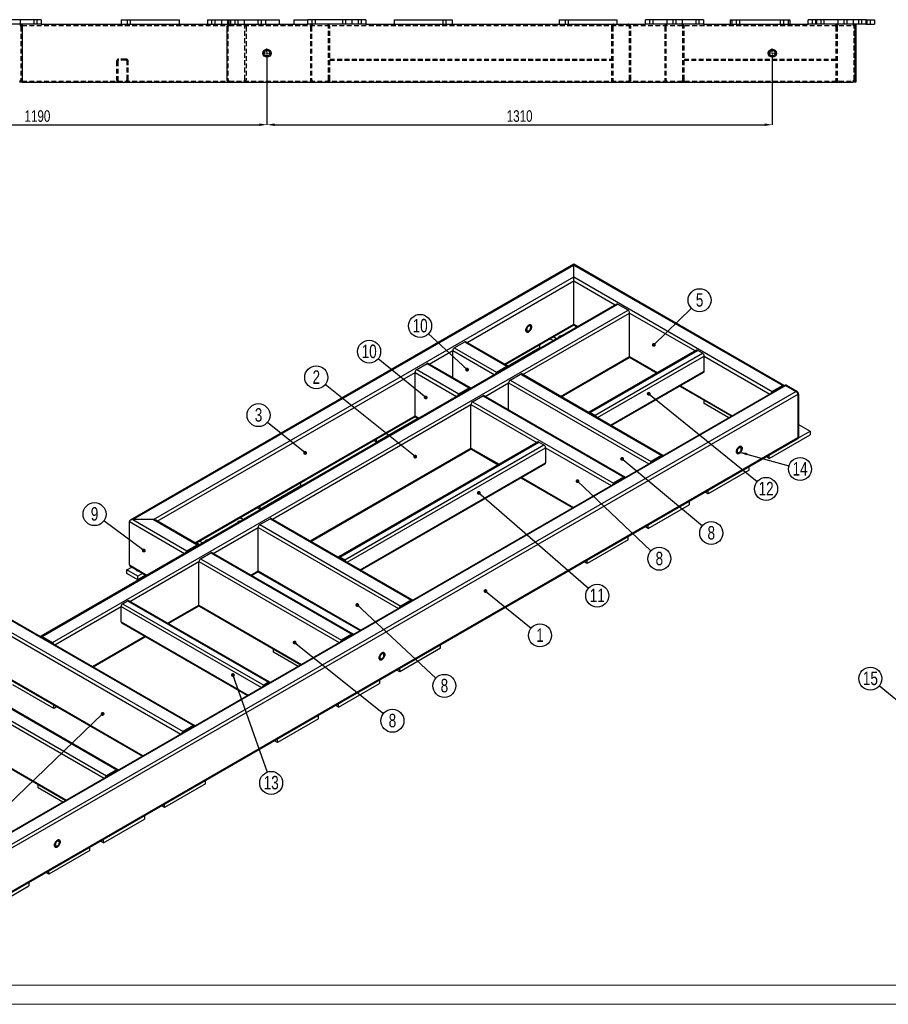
# Model space of a CAD drawing. Header units: millimetres. Extents: x 0 to 841, y 0 to 594.
# Tile 2 of 14: x 134 to 359, y 0 to 255. Entities that reach past the tile are written whole.
import ezdxf

# ---------------------------------------------------------------- set-up
doc = ezdxf.new("R2010")
doc.units = ezdxf.units.MM
doc.header["$PDSIZE"] = -1
doc.linetypes.add('CENTERX2', pattern=[20.32, 12.7, -2.54, 2.54, -2.54])
doc.linetypes.add('HIDDEN', pattern=[1.905, 1.27, -0.635])
for name, color, linetype in [('COTES', 1, 'Continuous'), ('NOTES', 6, 'Continuous'), ('TRAIT-MIXTES', 3, 'CENTERX2'), ('TRAIT-TIRET', 2, 'HIDDEN')]:
    doc.layers.add(name, color=color, linetype=linetype)
doc.layers.add('TRAIT-FORT', color=4, linetype='Continuous', lineweight=25)
doc.styles.add('SLDTEXTSTYLE0', font='TXT', dxfattribs={"width": 0.75})
doc.dimstyles.new('SLDDIMSTYLE0', dxfattribs={"dimtxt": 3, "dimasz": 2, "dimexe": 0, "dimexo": 0.0625, "dimgap": 0.75, "dimtad": 1, "dimdec": 0, "dimlfac": 10, "dimrnd": 1e-09, "dimzin": 12, "dimdsep": 46, "dimtxsty": 'SLDTEXTSTYLE0', "dimsah": 1, "dimcen": 0.09, "dimadec": 0, "dimazin": 3, "dimtfac": 1, "dimtdec": 0, "dimtofl": 0, "dimtmove": 0, "dimatfit": 3, "dimfxl": 1, "dimfrac": 2, "dimtolj": 1, "dimtzin": 12, "dimarcsym": 0})
doc.dimstyles.new('SLDDIMSTYLE2', dxfattribs={"dimtxt": 0.18, "dimasz": 1, "dimexe": 0, "dimexo": 0.0625, "dimgap": 0, "dimtad": 0, "dimtih": 1, "dimtoh": 1, "dimdec": 0, "dimrnd": 1e-09, "dimzin": 0, "dimdsep": 46, "dimtxsty": 'Standard', "dimblk1": 'DOT', "dimblk2": 'DOT', "dimsah": 1, "dimcen": 0.09, "dimadec": 0, "dimazin": 0, "dimtfac": 1, "dimtdec": 0, "dimtofl": 0, "dimtmove": 0, "dimatfit": 3, "dimldrblk": 'DOT', "dimfxl": 1, "dimfrac": 2, "dimtolj": 1, "dimtzin": 0, "dimarcsym": 0})
doc.dimstyles.new('SLDDIMSTYLE3', dxfattribs={"dimtxt": 0.18, "dimasz": 2, "dimexe": 0, "dimexo": 0.0625, "dimgap": 0, "dimtad": 0, "dimtih": 1, "dimtoh": 1, "dimdec": 0, "dimrnd": 1e-09, "dimzin": 0, "dimdsep": 46, "dimtxsty": 'Standard', "dimsah": 1, "dimcen": 0.09, "dimadec": 0, "dimazin": 0, "dimtfac": 2, "dimtdec": 0, "dimtofl": 0, "dimtmove": 0, "dimatfit": 3, "dimfxl": 1, "dimfrac": 2, "dimtolj": 1, "dimtzin": 0, "dimarcsym": 0})

# ---------------------------------------------------------------- blocks, each defined once
blk = doc.blocks.new('SW_NOTE_4')
at = {"layer": 'NOTES', "color": 0}
blk.add_circle((2.31, -1.88), 2.98, dxfattribs=at)
at = {"layer": 'NOTES', "color": 0, "insert": (2.32, -0.06), "char_height": 3.5, "attachment_point": 2, "style": 'SLDTEXTSTYLE0'}
blk.add_mtext('1', dxfattribs=at)
blk = doc.blocks.new('_Dot')
at = {"color": 0, "linetype": 'ByBlock', "lineweight": -2}
blk.add_line((-0.5, 0), (-1, 0), dxfattribs=at)
at = {"color": 0, "linetype": 'ByBlock', "const_width": 0.5}
blk.add_lwpolyline([(-0.25, 0, 1), (0.25, 0, 1)], format="xyb", close=True, dxfattribs=at)
blk = doc.blocks.new('SW_NOTE_5')
at = {"layer": 'NOTES', "color": 0}
blk.add_circle((-2.32, 1.88), 2.98, dxfattribs=at)
at = {"layer": 'NOTES', "color": 0, "insert": (-2.31, 3.69), "char_height": 3.5, "attachment_point": 2, "style": 'SLDTEXTSTYLE0'}
blk.add_mtext('3', dxfattribs=at)
blk = doc.blocks.new('SW_NOTE_6')
at = {"layer": 'NOTES', "color": 0}
blk.add_circle((-2.33, 1.86), 2.98, dxfattribs=at)
at = {"layer": 'NOTES', "color": 0, "insert": (-2.32, 3.68), "char_height": 3.5, "attachment_point": 2, "style": 'SLDTEXTSTYLE0'}
blk.add_mtext('2', dxfattribs=at)
blk = doc.blocks.new('SW_NOTE_7')
at = {"layer": 'NOTES', "color": 0}
blk.add_circle((2.13, 2.08), 2.98, dxfattribs=at)
at = {"layer": 'NOTES', "color": 0, "insert": (2.14, 3.9), "char_height": 3.5, "attachment_point": 2, "style": 'SLDTEXTSTYLE0'}
blk.add_mtext('5', dxfattribs=at)
blk = doc.blocks.new('SW_NOTE_12')
at = {"layer": 'NOTES', "color": 0}
blk.add_circle((2.33, -1.86), 2.98, dxfattribs=at)
at = {"layer": 'NOTES', "color": 0, "insert": (2.33, -0.05), "char_height": 3.5, "attachment_point": 2, "style": 'SLDTEXTSTYLE0'}
blk.add_mtext('8', dxfattribs=at)
blk = doc.blocks.new('SW_NOTE_13')
at = {"layer": 'NOTES', "color": 0}
blk.add_circle((2.19, -2.03), 2.98, dxfattribs=at)
at = {"layer": 'NOTES', "color": 0, "insert": (2.19, -0.21), "char_height": 3.5, "attachment_point": 2, "style": 'SLDTEXTSTYLE0'}
blk.add_mtext('8', dxfattribs=at)
blk = doc.blocks.new('SW_NOTE_14')
at = {"layer": 'NOTES', "color": 0}
blk.add_circle((2.16, -2.05), 2.98, dxfattribs=at)
at = {"layer": 'NOTES', "color": 0, "insert": (2.17, -0.23), "char_height": 3.5, "attachment_point": 2, "style": 'SLDTEXTSTYLE0'}
blk.add_mtext('8', dxfattribs=at)
blk = doc.blocks.new('SW_NOTE_15')
at = {"layer": 'NOTES', "color": 0}
blk.add_circle((2.29, -1.91), 2.98, dxfattribs=at)
at = {"layer": 'NOTES', "color": 0, "insert": (2.3, -0.09), "char_height": 3.5, "attachment_point": 2, "style": 'SLDTEXTSTYLE0'}
blk.add_mtext('8', dxfattribs=at)
blk = doc.blocks.new('SW_NOTE_16')
at = {"layer": 'NOTES', "color": 0}
blk.add_circle((2.25, -1.96), 2.98, dxfattribs=at)
at = {"layer": 'NOTES', "color": 0, "insert": (2.26, -0.14), "char_height": 3.5, "attachment_point": 2, "style": 'SLDTEXTSTYLE0'}
blk.add_mtext('11', dxfattribs=at)
blk = doc.blocks.new('SW_NOTE_17')
at = {"layer": 'NOTES', "color": 0}
blk.add_circle((-2.4, 1.77), 2.98, dxfattribs=at)
at = {"layer": 'NOTES', "color": 0, "insert": (-2.39, 3.59), "char_height": 3.5, "attachment_point": 2, "style": 'SLDTEXTSTYLE0'}
blk.add_mtext('9', dxfattribs=at)
blk = doc.blocks.new('SW_NOTE_18')
at = {"layer": 'NOTES', "color": 0}
blk.add_circle((2.32, -1.88), 2.98, dxfattribs=at)
at = {"layer": 'NOTES', "color": 0, "insert": (2.33, -0.06), "char_height": 3.5, "attachment_point": 2, "style": 'SLDTEXTSTYLE0'}
blk.add_mtext('12', dxfattribs=at)
blk = doc.blocks.new('SW_NOTE_19')
at = {"layer": 'NOTES', "color": 0}
blk.add_circle((1, -2.81), 2.98, dxfattribs=at)
at = {"layer": 'NOTES', "color": 0, "insert": (1.01, -0.99), "char_height": 3.5, "attachment_point": 2, "style": 'SLDTEXTSTYLE0'}
blk.add_mtext('13', dxfattribs=at)
blk = doc.blocks.new('SW_NOTE_20')
at = {"layer": 'NOTES', "color": 0}
blk.add_circle((-2.32, 1.88), 2.98, dxfattribs=at)
at = {"layer": 'NOTES', "color": 0, "insert": (-2.31, 3.7), "char_height": 3.5, "attachment_point": 2, "style": 'SLDTEXTSTYLE0'}
blk.add_mtext('10', dxfattribs=at)
blk = doc.blocks.new('SW_NOTE_21')
at = {"layer": 'NOTES', "color": 0}
blk.add_circle((-2.18, 2.03), 2.98, dxfattribs=at)
at = {"layer": 'NOTES', "color": 0, "insert": (-2.17, 3.85), "char_height": 3.5, "attachment_point": 2, "style": 'SLDTEXTSTYLE0'}
blk.add_mtext('10', dxfattribs=at)
blk = doc.blocks.new('SW_NOTE_22')
at = {"layer": 'NOTES', "color": 0}
blk.add_circle((2.87, -0.81), 2.98, dxfattribs=at)
at = {"layer": 'NOTES', "color": 0, "insert": (2.88, 1.01), "char_height": 3.5, "attachment_point": 2, "style": 'SLDTEXTSTYLE0'}
blk.add_mtext('14', dxfattribs=at)
blk = doc.blocks.new('SW_NOTE_32')
at = {"layer": 'NOTES', "color": 0}
blk.add_circle((-2.3, 1.9), 2.98, dxfattribs=at)
at = {"layer": 'NOTES', "color": 0, "insert": (-2.29, 3.72), "char_height": 3.5, "attachment_point": 2, "style": 'SLDTEXTSTYLE0'}
blk.add_mtext('15', dxfattribs=at)
blk = doc.blocks.new('_D_99')
at = {"layer": 'COTES', "color": 0, "lineweight": -2, "transparency": 16777216}
for p, q in [((79.16, 245.29), (79.16, 228.07)), ((198.16, 245.29), (198.16, 228.07)), ((81.16, 228.07), (196.16, 228.07))]:
    blk.add_line(p, q, dxfattribs=at)
at = {"layer": 'COTES', "color": 0, "transparency": 16777216}
for points in [[(81.16, 228.4), (81.16, 227.73), (79.16, 228.07)], [(196.16, 228.4), (196.16, 227.73), (198.16, 228.07)]]:
    blk.add_solid(points, dxfattribs=at)
at = {"layer": 'Defpoints', "color": 0, "transparency": 16777216}
for p in [(79.16, 245.35), (198.16, 245.35), (198.16, 228.07)]:
    blk.add_point(p, dxfattribs=at)
at = {"layer": 'COTES', "color": 0, "transparency": 16777216, "insert": (138.66, 231.82), "char_height": 3, "attachment_point": 2, "style": 'SLDTEXTSTYLE0'}
blk.add_mtext('\\A1;1190', dxfattribs=at)
blk = doc.blocks.new('_D_100')
at = {"layer": 'COTES', "color": 0, "lineweight": -2, "transparency": 16777216}
for p, q in [((198.16, 245.29), (198.16, 228.07)), ((329.16, 245.29), (329.16, 228.07)), ((200.16, 228.07), (327.16, 228.07))]:
    blk.add_line(p, q, dxfattribs=at)
at = {"layer": 'COTES', "color": 0, "transparency": 16777216}
for points in [[(200.16, 228.4), (200.16, 227.73), (198.16, 228.07)], [(327.16, 228.4), (327.16, 227.73), (329.16, 228.07)]]:
    blk.add_solid(points, dxfattribs=at)
at = {"layer": 'Defpoints', "color": 0, "transparency": 16777216}
for p in [(198.16, 245.35), (329.16, 245.35), (329.16, 228.07)]:
    blk.add_point(p, dxfattribs=at)
at = {"layer": 'COTES', "color": 0, "transparency": 16777216, "insert": (263.66, 231.82), "char_height": 3, "attachment_point": 2, "style": 'SLDTEXTSTYLE0'}
blk.add_mtext('\\A1;1310', dxfattribs=at)
blk = doc.blocks.new('SW_CENTERMARKSYMBOL_47')
at = {"layer": 'TRAIT-MIXTES', "color": 0}
for p, q in [((-0.4, 0), (-1.25, 0)), ((0, 0), (-0.2, 0)), ((0, 0.4), (0, 1.25)), ((0, 0), (0, 0.2)), ((0, 0), (0, -0.2)), ((0, 0), (0.2, 0)), ((0.4, 0), (1.25, 0)), ((0, -0.4), (0, -1.25))]:
    blk.add_line(p, q, dxfattribs=at)
blk = doc.blocks.new('SW_CENTERMARKSYMBOL_48')
at = {"layer": 'TRAIT-MIXTES', "color": 0}
for p, q in [((-0.4, 0), (-1.25, 0)), ((0, 0), (-0.2, 0)), ((0, 0.4), (0, 1.25)), ((0, 0), (0, 0.2)), ((0, 0), (0, -0.2)), ((0, 0), (0.2, 0)), ((0.4, 0), (1.25, 0)), ((0, -0.4), (0, -1.25))]:
    blk.add_line(p, q, dxfattribs=at)

msp = doc.modelspace()

# ---------------------------------------------------------------- linework, layer by layer
at = {"lineweight": 18}
for p, q in [((836, 5), (5, 5)), ((841, 0), (0, 0))]:
    msp.add_line(p, q, dxfattribs=at)
at = {"layer": 'TRAIT-FORT', "lineweight": 25}
for p, q in [((231.16, 255.3), (246.16, 255.3)), ((246.16, 255.3), (246.16, 254.1)), ((318.69, 255.3), (333.69, 255.3)), ((333.69, 255.3), (333.69, 254.1)), ((139.66, 255.3), (124.66, 255.3)), ((139.66, 254.1), (124.66, 254.1)), ((134.66, 254.1), (134.66, 253.5)), ((134.66, 253.5), (134.66, 239.7)), ((139.66, 255.3), (139.66, 254.1)), ((139.66, 254.1), (186.36, 254.1)), ((160.36, 255.3), (160.36, 254.1)), ((160.36, 255.3), (175.36, 255.3)), ((175.36, 255.3), (175.36, 254.1)), ((182.76, 255.3), (182.76, 254.1)), ((182.76, 255.3), (186.36, 255.3)), ((186.36, 255.3), (186.36, 254.1)), ((186.36, 255.3), (201.36, 255.3)), ((186.36, 254.1), (201.36, 254.1)), ((187.76, 253.5), (187.76, 239.7)), ((201.36, 255.3), (201.36, 254.1)), ((201.36, 254.1), (208.76, 254.1)), ((205.16, 255.3), (205.16, 254.1)), ((205.16, 255.3), (208.76, 255.3)), ((223.76, 255.3), (208.76, 255.3)), ((208.76, 254.1), (208.76, 255.3)), ((223.76, 254.1), (208.76, 254.1)), ((223.76, 255.3), (223.76, 254.1)), ((223.76, 254.1), (231.16, 254.1)), ((231.16, 255.3), (231.16, 254.1)), ((231.16, 254.1), (246.16, 254.1)), ((246.16, 254.1), (273.89, 254.1)), ((273.89, 255.3), (273.89, 254.1)), ((273.89, 255.3), (288.89, 255.3)), ((273.89, 254.1), (288.89, 254.1)), ((288.89, 255.3), (288.89, 254.1)), ((288.89, 254.1), (296.29, 254.1)), ((296.29, 254.1), (296.29, 255.3)), ((311.29, 255.3), (296.29, 255.3)), ((311.29, 254.1), (296.29, 254.1)), ((311.29, 255.3), (311.29, 254.1)), ((311.29, 254.1), (318.69, 254.1)), ((318.26, 255.3), (318.69, 255.3)), ((318.26, 255.3), (318.26, 254.1)), ((318.69, 255.3), (318.69, 254.1)), ((318.69, 254.1), (333.69, 254.1)), ((333.69, 254.1), (338.46, 254.1)), ((338.46, 254.1), (338.46, 255.3)), ((353.46, 255.3), (338.46, 255.3)), ((353.46, 254.1), (338.46, 254.1)), ((350.66, 254.1), (350.66, 253.5)), ((350.66, 239.7), (350.66, 253.5)), ((350.86, 254.1), (350.86, 253.5)), ((350.86, 253.5), (350.86, 239.7)), ((353.46, 255.3), (355.66, 255.3)), ((353.46, 254.1), (353.46, 255.3)), ((353.46, 254.1), (355.66, 254.1)), ((355.66, 255.3), (355.66, 254.1)), ((134.66, 239.1), (134.06, 239.1)), ((134.66, 239.7), (134.66, 239.1)), ((134.66, 239.1), (188.36, 239.1)), ((188.36, 239.1), (350.06, 239.1)), ((350.66, 239.1), (350.06, 239.1)), ((350.66, 239.7), (350.66, 239.1)), ((350.86, 239.1), (350.66, 239.1)), ((350.86, 239.7), (350.86, 239.1)), ((277.68, 191.89), (162.75, 125.54)), ((163.35, 125.69), (277.68, 191.69)), ((332.15, 160.45), (277.68, 191.89)), ((277.68, 191.69), (277.68, 191.89)), ((277.68, 191.69), (277.68, 191.89)), ((277.68, 188.59), (277.68, 191.69)), ((277.68, 191.69), (331.85, 160.42)), ((168.72, 125.69), (277.68, 188.59)), ((250.02, 171.64), (277.68, 187.61)), ((277.68, 187.61), (277.68, 188.59)), ((277.68, 187.61), (277.68, 188.59)), ((277.68, 188.59), (329.16, 158.87)), ((277.68, 176.34), (277.68, 187.61)), ((277.68, 187.61), (288.47, 181.38)), ((288.77, 181.56), (139.57, 95.43)), ((139.87, 95.4), (289.07, 181.53)), ((291.76, 179.98), (289.07, 181.53)), ((142.56, 93.85), (291.76, 179.98)), ((264.52, 163.27), (292.18, 179.24)), ((292.18, 167.97), (292.18, 179.24)), ((292.18, 179.24), (309.22, 169.4)), ((259.78, 166), (277.68, 176.34)), ((277.68, 176.14), (277.68, 176.34)), ((277.68, 176.14), (277.68, 176.34)), ((277.68, 176.34), (278.71, 175.75)), ((259.95, 165.9), (277.68, 176.14)), ((277.68, 176.14), (278.53, 175.65)), ((246.73, 170.23), (249.42, 171.78)), ((249.42, 171.78), (260.38, 165.46)), ((260.68, 165.48), (249.72, 171.81)), ((272.34, 172.08), (271.5, 172.57)), ((273.19, 172.57), (272.34, 173.06)), ((240.25, 166), (246.31, 169.5)), ((246.31, 162.51), (246.31, 169.5)), ((246.31, 169.5), (257.09, 163.27)), ((246.73, 170.23), (257.69, 163.9)), ((268.86, 170.19), (260.7, 165.47)), ((268.86, 170.19), (268.86, 171.05)), ((309.52, 169.58), (281.68, 153.5)), ((281.98, 153.47), (309.82, 169.55)), ((283.25, 152.74), (311.1, 168.81)), ((311.1, 168.81), (309.82, 169.55)), ((236.97, 164.59), (239.65, 166.14)), ((239.65, 166.14), (250.61, 159.82)), ((250.91, 159.85), (239.95, 166.17)), ((274.27, 157.64), (292.18, 167.97)), ((274.45, 157.54), (292.06, 167.7)), ((283.85, 152.11), (311.52, 168.08)), ((292.14, 167.79), (299.29, 163.67)), ((292.18, 167.97), (299.46, 163.77)), ((311.52, 164.16), (311.52, 168.08)), ((311.52, 168.08), (328.56, 158.24)), ((169.74, 125.3), (236.54, 163.86)), ((236.54, 152.59), (236.54, 163.86)), ((236.54, 163.86), (247.33, 157.63)), ((236.97, 164.59), (247.93, 158.27)), ((257.69, 163.9), (260.38, 165.46)), ((260.38, 165.21), (257.69, 163.66)), ((260.38, 165.21), (260.42, 165.19)), ((261.23, 161.86), (263.92, 163.41)), ((263.92, 163.41), (300.47, 142.31)), ((300.77, 142.34), (264.22, 163.44)), ((287.25, 150.15), (311.52, 164.16)), ((287.42, 150.05), (311.4, 163.88)), ((254.75, 157.63), (260.8, 161.13)), ((260.8, 154.14), (260.8, 161.13)), ((260.8, 161.13), (297.19, 140.13)), ((261.23, 161.86), (297.79, 140.76)), ((332.4, 160.45), (129.69, 43.43)), ((332.7, 160.42), (129.69, 43.23)), ((335.38, 158.87), (129.69, 40.13)), ((247.93, 158.27), (250.61, 159.82)), ((250.61, 159.57), (247.93, 158.02)), ((250.61, 159.57), (250.65, 159.55)), ((305.15, 160.28), (318.63, 152.5)), ((305.33, 160.38), (318.8, 152.6)), ((331.85, 160.42), (329.16, 158.87)), ((331.85, 160.18), (329.16, 158.63)), ((331.85, 160.18), (331.89, 160.16)), ((332.54, 160.53), (332.4, 160.45)), ((332.84, 160.5), (332.7, 160.42)), ((332.7, 160.42), (335.38, 158.87)), ((332.84, 160.5), (335.53, 158.95)), ((335.53, 158.95), (335.38, 158.87)), ((335.81, 158.14), (129.69, 39.15)), ((251.46, 156.23), (254.15, 157.78)), ((251.46, 156.23), (288.02, 135.12)), ((254.15, 157.78), (290.71, 136.67)), ((291.01, 136.7), (254.45, 157.81)), ((311.48, 155.77), (311.48, 156.63)), ((317.88, 152.07), (311.48, 155.77)), ((335.95, 158.22), (335.81, 158.14)), ((335.81, 158.14), (335.81, 146.87)), ((335.95, 158.22), (335.95, 146.95)), ((199.57, 125.78), (251.04, 155.49)), ((251.04, 144.22), (251.04, 155.49)), ((251.04, 155.49), (268.08, 145.65)), ((281.95, 153.21), (281.98, 153.23)), ((281.98, 153.47), (283.25, 152.74)), ((283.25, 152.49), (281.98, 153.23)), ((179.5, 119.66), (236.54, 152.59)), ((179.68, 119.56), (236.58, 152.41)), ((237.19, 151.9), (226.58, 145.78)), ((236.54, 152.59), (237.57, 152)), ((236.67, 152.32), (237.39, 151.9)), ((237.19, 151.9), (237.19, 152.02)), ((335.94, 146.86), (338.99, 148.62)), ((335.95, 150.38), (338.99, 148.62)), ((338.99, 148.62), (338.99, 147.64)), ((335.81, 146.87), (129.69, 27.88)), ((129.69, 27.67), (335.68, 146.59)), ((268.38, 145.83), (216.73, 116.01)), ((217.03, 115.98), (268.68, 145.8)), ((226.58, 145.78), (225.84, 146.21)), ((226.58, 145.78), (226.58, 146.64)), ((268.68, 145.8), (269.95, 145.06)), ((328.38, 141.52), (338.99, 147.64)), ((335.68, 146.59), (335.83, 146.68)), ((335.95, 146.95), (335.81, 146.87)), ((209.33, 120.14), (251.04, 144.22)), ((209.5, 120.04), (251.08, 144.04)), ((218.31, 115.25), (269.95, 145.06)), ((218.91, 114.61), (270.38, 144.33)), ((251.04, 144.22), (258.32, 140.02)), ((251.16, 143.95), (258.14, 139.92)), ((270.38, 144.33), (270.38, 140.41)), ((270.38, 144.33), (287.42, 134.49)), ((300.47, 142.31), (297.79, 140.76)), ((300.47, 142.07), (297.79, 140.51)), ((300.47, 142.07), (300.51, 142.04)), ((328.38, 141.52), (327.64, 141.95)), ((328.38, 141.52), (328.38, 142.38)), ((222.3, 112.65), (270.38, 140.41)), ((222.48, 112.55), (270.25, 140.13)), ((323.15, 138.5), (312.54, 132.38)), ((323.15, 138.5), (323.15, 139.36)), ((206.97, 134.46), (206.97, 135.32)), ((264.01, 136.53), (277.48, 128.75)), ((264.19, 136.63), (277.66, 128.85)), ((290.71, 136.67), (288.02, 135.12)), ((290.71, 136.43), (288.02, 134.88)), ((290.71, 136.43), (290.74, 136.41)), ((206.97, 134.46), (196.37, 128.34)), ((312.54, 132.38), (311.8, 132.81)), ((312.54, 132.38), (312.54, 133.24)), ((307.61, 130.39), (307.61, 129.53)), ((196.37, 128.34), (195.62, 128.77)), ((196.37, 128.34), (196.37, 129.19)), ((297.01, 123.41), (307.61, 129.53)), ((162.5, 113.93), (162.5, 125.2)), ((162.5, 125.2), (176.82, 116.93)), ((168.72, 125.69), (163.35, 125.69)), ((163.35, 125.69), (177.42, 117.56)), ((168.72, 125.69), (180.1, 119.11)), ((180.4, 119.14), (169.32, 125.54)), ((191.24, 126.23), (192.09, 125.74)), ((196.28, 124.37), (198.97, 125.92)), ((198.97, 125.92), (235.53, 104.82)), ((235.83, 104.85), (199.27, 125.95)), ((184.24, 116.93), (195.86, 123.64)), ((195.86, 112.37), (195.86, 123.64)), ((195.86, 123.64), (232.24, 102.63)), ((196.28, 124.37), (232.84, 103.27)), ((297.01, 123.41), (296.26, 123.84)), ((297.01, 123.41), (297.01, 124.27)), ((181.48, 119.62), (180.63, 120.11)), ((291.78, 120.39), (281.17, 114.26)), ((291.78, 120.39), (291.78, 121.25)), ((177.42, 117.56), (180.1, 119.11)), ((180.1, 118.87), (177.42, 117.32)), ((180.63, 119.13), (179.78, 119.62)), ((180.1, 118.87), (180.14, 118.85)), ((180.95, 115.52), (183.64, 117.07)), ((180.95, 115.52), (217.51, 94.42)), ((183.64, 117.07), (220.2, 95.97)), ((220.5, 96), (183.94, 117.1)), ((217, 115.72), (217.03, 115.74)), ((218.31, 115.25), (217.03, 115.98)), ((218.31, 115), (217.03, 115.74)), ((281.17, 114.26), (281.17, 115.12)), ((161.86, 112.66), (163.1, 113.38)), ((161.86, 111.68), (161.86, 112.66)), ((164.69, 111.03), (161.86, 112.66)), ((162.5, 113.93), (167.06, 111.29)), ((162.63, 104.45), (180.53, 114.79)), ((162.75, 113.58), (166.88, 111.19)), ((180.53, 103.52), (180.53, 114.79)), ((180.53, 114.79), (216.91, 93.78)), ((194, 111.29), (195.86, 112.37)), ((195.86, 112.37), (222.48, 97)), ((281.17, 114.26), (280.42, 114.69)), ((164.69, 110.05), (161.86, 111.68)), ((165.93, 111.74), (164.69, 111.03)), ((166.78, 111.25), (164.69, 110.05)), ((164.69, 110.05), (164.69, 111.03)), ((194.17, 111.19), (195.9, 112.19)), ((195.98, 112.09), (222.3, 96.9)), ((235.53, 104.82), (232.84, 103.27)), ((179.41, 72.28), (124.95, 103.72)), ((124.95, 103.52), (179.11, 72.25)), ((143.16, 93.21), (160.33, 103.12)), ((160.33, 99.21), (160.33, 103.12)), ((160.33, 103.12), (196.71, 82.12)), ((160.75, 103.86), (162.03, 104.59)), ((160.75, 103.86), (197.31, 82.76)), ((162.03, 104.59), (198.58, 83.49)), ((198.88, 83.52), (162.33, 104.62)), ((172.38, 98.82), (180.53, 103.52)), ((172.56, 98.72), (180.57, 103.34)), ((180.53, 103.52), (207.15, 88.15)), ((180.65, 103.24), (206.97, 88.05)), ((235.53, 104.57), (232.84, 103.02)), ((235.53, 104.57), (235.56, 104.55)), ((124.95, 100.42), (176.43, 70.7)), ((124.95, 99.44), (175.83, 70.07)), ((160.33, 99.21), (193.32, 80.16)), ((160.45, 98.93), (193.14, 80.06)), ((139.83, 95.13), (139.87, 95.15)), ((139.87, 95.4), (142.56, 93.85)), ((139.87, 95.15), (142.56, 93.6)), ((152.92, 87.58), (166.52, 95.43)), ((153.09, 87.48), (166.69, 95.33)), ((220.2, 95.97), (217.51, 94.42)), ((220.2, 95.72), (217.51, 94.17)), ((220.2, 95.72), (220.23, 95.7)), ((199.83, 91.31), (199.83, 92.17)), ((243.18, 92.33), (232.57, 86.21)), ((243.18, 92.33), (243.18, 93.19)), ((108.19, 90.25), (159.24, 60.78)), ((159.54, 60.81), (108.49, 90.28)), ((206.23, 87.62), (199.83, 91.31)), ((105.08, 87.97), (155.96, 58.6)), ((105.5, 88.7), (156.56, 59.23)), ((124.95, 88.17), (166.07, 64.43)), ((124.95, 87.97), (165.89, 64.33)), ((232.57, 86.21), (232.57, 87.07)), ((232.57, 86.21), (231.83, 86.64)), ((142.91, 76.74), (132.3, 82.86)), ((198.58, 83.49), (197.31, 82.76)), ((198.58, 83.25), (197.31, 82.51)), ((198.58, 83.25), (198.62, 83.22)), ((216.73, 77.07), (227.34, 83.19)), ((227.34, 84.05), (227.34, 83.19)), ((105.08, 76.7), (146.2, 52.96)), ((142.91, 76.74), (142.91, 77.6)), ((143.65, 77.17), (142.91, 76.74)), ((216.73, 77.07), (215.99, 77.5)), ((216.73, 77.07), (216.73, 77.92)), ((105.2, 76.42), (146.02, 52.86)), ((211.5, 74.05), (200.89, 67.92)), ((211.5, 74.05), (211.5, 74.9)), ((179.11, 72.25), (176.43, 70.7)), ((179.11, 72.01), (176.43, 70.45)), ((179.11, 72.01), (179.15, 71.99)), ((200.89, 67.92), (200.15, 68.35)), ((200.89, 67.92), (200.89, 68.78)), ((159.24, 60.78), (156.56, 59.23)), ((159.24, 60.54), (156.56, 58.98)), ((159.24, 60.54), (159.28, 60.51)), ((138.88, 56.12), (138.88, 56.98)), ((182.22, 57.15), (171.62, 51.02)), ((182.22, 57.15), (182.22, 58)), ((145.28, 52.43), (138.88, 56.12)), ((171.62, 51.02), (170.87, 51.45)), ((171.62, 51.02), (171.62, 51.88)), ((166.39, 48.86), (166.39, 48)), ((155.78, 41.88), (166.39, 48)), ((155.78, 41.88), (155.04, 42.31)), ((155.78, 41.88), (155.78, 42.74)), ((152.24, 39.84), (141.64, 33.71)), ((152.24, 39.84), (152.24, 40.7)), ((141.64, 33.71), (140.89, 34.14)), ((141.64, 33.71), (141.64, 34.57)), ((125.8, 24.57), (136.4, 30.69)), ((136.4, 31.55), (136.4, 30.69))]:
    msp.add_line(p, q, dxfattribs=at)
at = {"layer": 'TRAIT-FORT', "lineweight": 25, "flags": 128}
for points in [[(266.02, 176.1), (265.88, 176), (265.75, 175.88), (265.63, 175.74), (265.52, 175.58), (265.42, 175.41), (265.35, 175.24), (265.3, 175.06), (265.28, 174.89), (265.28, 174.73), (265.3, 174.59), (265.35, 174.47), (265.42, 174.38), (265.52, 174.32), (265.63, 174.29), (265.75, 174.29), (265.88, 174.32), (266.02, 174.38), (266.15, 174.48), (266.29, 174.6), (266.41, 174.74), (266.52, 174.9), (266.61, 175.07), (266.68, 175.24), (266.73, 175.42), (266.76, 175.59), (266.76, 175.75), (266.73, 175.89), (266.68, 176.01), (266.61, 176.1), (266.52, 176.16), (266.41, 176.19), (266.29, 176.19), (266.15, 176.16), (266.02, 176.1)], [(266.02, 176.1), (266.15, 176.16), (266.29, 176.19), (266.41, 176.19), (266.52, 176.16), (266.61, 176.1), (266.68, 176.01), (266.73, 175.89), (266.76, 175.75), (266.76, 175.59), (266.73, 175.42), (266.68, 175.24), (266.61, 175.07), (266.52, 174.9), (266.41, 174.74), (266.29, 174.6), (266.15, 174.48), (266.02, 174.38), (265.88, 174.32), (265.75, 174.29), (265.63, 174.29), (265.52, 174.32), (265.42, 174.38), (265.35, 174.47), (265.3, 174.59), (265.28, 174.73), (265.28, 174.89), (265.3, 175.06), (265.35, 175.24), (265.42, 175.41), (265.52, 175.58), (265.63, 175.74), (265.75, 175.88), (265.88, 176), (266.02, 176.1)], [(266.02, 175.85), (265.9, 175.77), (265.79, 175.67), (265.7, 175.54), (265.61, 175.4), (265.55, 175.26), (265.51, 175.11), (265.49, 174.97), (265.49, 174.84), (265.52, 174.73), (265.58, 174.64), (265.65, 174.58), (265.74, 174.56), (265.85, 174.56), (265.96, 174.6), (266.07, 174.66), (266.19, 174.76), (266.29, 174.87), (266.38, 175.01), (266.46, 175.15), (266.51, 175.3), (266.54, 175.44), (266.55, 175.58), (266.53, 175.7), (266.49, 175.8), (266.42, 175.87), (266.34, 175.91), (266.24, 175.92), (266.13, 175.9), (266.02, 175.85)], [(273.95, 173), (273.92, 173.06), (273.91, 173.13), (273.94, 173.21), (274, 173.27), (274.09, 173.32), (274.2, 173.36), (274.33, 173.38), (274.46, 173.37), (274.55, 173.35)], [(319.86, 143.3), (319.88, 143.15), (319.91, 143.02), (319.97, 142.91), (320.06, 142.83), (320.16, 142.78), (320.27, 142.77), (320.4, 142.79), (320.54, 142.83), (320.67, 142.91), (320.81, 143.02), (320.94, 143.15), (321.05, 143.3), (321.15, 143.47), (321.24, 143.64), (321.3, 143.82), (321.33, 143.99), (321.35, 144.16), (321.33, 144.31), (321.3, 144.44), (321.24, 144.54), (321.15, 144.62), (321.05, 144.67), (320.94, 144.69), (320.81, 144.67), (320.67, 144.62), (320.54, 144.54), (320.4, 144.43), (320.27, 144.3), (320.16, 144.15), (320.06, 143.99), (319.97, 143.81), (319.91, 143.64), (319.88, 143.46), (319.86, 143.3)], [(320.61, 144.58), (320.74, 144.65), (320.87, 144.68), (321, 144.68), (321.11, 144.65), (321.2, 144.59), (321.27, 144.49), (321.32, 144.37), (321.35, 144.23), (321.35, 144.07), (321.32, 143.9), (321.27, 143.73), (321.2, 143.55), (321.11, 143.38), (321, 143.22), (320.87, 143.08), (320.74, 142.96), (320.61, 142.87), (320.47, 142.81), (320.34, 142.77), (320.21, 142.77), (320.11, 142.8), (320.01, 142.87), (319.94, 142.96), (319.89, 143.08), (319.87, 143.22), (319.87, 143.38), (319.89, 143.55), (319.94, 143.73), (320.01, 143.9), (320.11, 144.07), (320.21, 144.23), (320.34, 144.37), (320.47, 144.49), (320.61, 144.58)], [(320.07, 143.42), (320.09, 143.3), (320.12, 143.19), (320.18, 143.11), (320.26, 143.06), (320.36, 143.04), (320.46, 143.06), (320.58, 143.1), (320.69, 143.17), (320.8, 143.27), (320.9, 143.39), (320.99, 143.53), (321.06, 143.67), (321.11, 143.82), (321.13, 143.97), (321.13, 144.1), (321.11, 144.21), (321.06, 144.31), (320.99, 144.37), (320.9, 144.41), (320.8, 144.41), (320.69, 144.38), (320.58, 144.32), (320.46, 144.24), (320.36, 144.12), (320.26, 144), (320.18, 143.85), (320.12, 143.71), (320.09, 143.56), (320.07, 143.42)], [(190.73, 124.96), (190.69, 125.02), (190.69, 125.09), (190.71, 125.16), (190.77, 125.23), (190.86, 125.28), (190.98, 125.31), (191.1, 125.33), (191.23, 125.32), (191.33, 125.31)], [(182.24, 120.06), (182.21, 120.12), (182.2, 120.19), (182.23, 120.26), (182.29, 120.33), (182.38, 120.38), (182.49, 120.42), (182.62, 120.43), (182.74, 120.43), (182.84, 120.41)], [(164.25, 112.71), (164.24, 112.64), (164.27, 112.57), (164.33, 112.51), (164.42, 112.45), (164.53, 112.42), (164.66, 112.4), (164.78, 112.41)], [(227.23, 89.82), (227.24, 89.67), (227.28, 89.54), (227.34, 89.44), (227.43, 89.36), (227.53, 89.31), (227.64, 89.29), (227.77, 89.31), (227.91, 89.36), (228.04, 89.44), (228.18, 89.54), (228.3, 89.68), (228.42, 89.83), (228.52, 89.99), (228.61, 90.17), (228.67, 90.34), (228.7, 90.52), (228.72, 90.68), (228.7, 90.83), (228.67, 90.96), (228.61, 91.07), (228.52, 91.15), (228.42, 91.19), (228.3, 91.21), (228.18, 91.19), (228.04, 91.15), (227.91, 91.07), (227.77, 90.96), (227.64, 90.83), (227.53, 90.68), (227.43, 90.51), (227.34, 90.34), (227.28, 90.16), (227.24, 89.99), (227.23, 89.82)], [(227.97, 91.11), (228.11, 91.17), (228.24, 91.21), (228.37, 91.21), (228.47, 91.17), (228.57, 91.11), (228.64, 91.02), (228.69, 90.9), (228.71, 90.76), (228.71, 90.6), (228.69, 90.43), (228.64, 90.25), (228.57, 90.08), (228.47, 89.91), (228.37, 89.75), (228.24, 89.61), (228.11, 89.49), (227.97, 89.39), (227.84, 89.33), (227.71, 89.3), (227.58, 89.3), (227.47, 89.33), (227.38, 89.39), (227.31, 89.49), (227.26, 89.61), (227.24, 89.75), (227.24, 89.9), (227.26, 90.07), (227.31, 90.25), (227.38, 90.43), (227.47, 90.6), (227.58, 90.76), (227.71, 90.9), (227.84, 91.02), (227.97, 91.11)], [(227.44, 89.95), (227.46, 89.82), (227.49, 89.72), (227.55, 89.64), (227.63, 89.59), (227.73, 89.57), (227.83, 89.58), (227.95, 89.62), (228.06, 89.7), (228.17, 89.8), (228.27, 89.92), (228.36, 90.05), (228.43, 90.2), (228.48, 90.35), (228.5, 90.49), (228.5, 90.62), (228.48, 90.74), (228.43, 90.83), (228.36, 90.9), (228.27, 90.93), (228.17, 90.93), (228.06, 90.91), (227.95, 90.85), (227.83, 90.76), (227.73, 90.65), (227.63, 90.52), (227.55, 90.38), (227.49, 90.23), (227.46, 90.08), (227.44, 89.95)], [(143.09, 41.25), (143.1, 41.1), (143.14, 40.97), (143.2, 40.86), (143.28, 40.78), (143.38, 40.73), (143.5, 40.72), (143.63, 40.73), (143.76, 40.78), (143.9, 40.86), (144.03, 40.97), (144.16, 41.1), (144.28, 41.25), (144.38, 41.42), (144.46, 41.59), (144.52, 41.77), (144.56, 41.94), (144.57, 42.1), (144.56, 42.25), (144.52, 42.39), (144.46, 42.49), (144.38, 42.57), (144.28, 42.62), (144.16, 42.63), (144.03, 42.62), (143.9, 42.57), (143.76, 42.49), (143.63, 42.38), (143.5, 42.25), (143.38, 42.1), (143.28, 41.94), (143.2, 41.76), (143.14, 41.59), (143.1, 41.41), (143.09, 41.25)], [(143.83, 42.53), (143.97, 42.6), (144.1, 42.63), (144.22, 42.63), (144.33, 42.6), (144.42, 42.53), (144.49, 42.44), (144.54, 42.32), (144.57, 42.18), (144.57, 42.02), (144.54, 41.85), (144.49, 41.68), (144.42, 41.5), (144.33, 41.33), (144.22, 41.17), (144.1, 41.03), (143.97, 40.91), (143.83, 40.82), (143.69, 40.75), (143.56, 40.72), (143.44, 40.72), (143.33, 40.75), (143.24, 40.82), (143.16, 40.91), (143.11, 41.03), (143.09, 41.17), (143.09, 41.33), (143.11, 41.5), (143.16, 41.67), (143.24, 41.85), (143.33, 42.02), (143.44, 42.18), (143.56, 42.32), (143.69, 42.44), (143.83, 42.53)], [(143.3, 41.37), (143.31, 41.25), (143.35, 41.14), (143.41, 41.06), (143.49, 41.01), (143.58, 40.99), (143.69, 41), (143.8, 41.05), (143.91, 41.12), (144.02, 41.22), (144.13, 41.34), (144.21, 41.48), (144.28, 41.62), (144.33, 41.77), (144.36, 41.91), (144.36, 42.05), (144.33, 42.16), (144.28, 42.25), (144.21, 42.32), (144.13, 42.35), (144.02, 42.36), (143.91, 42.33), (143.8, 42.27), (143.69, 42.18), (143.58, 42.07), (143.49, 41.94), (143.41, 41.8), (143.35, 41.66), (143.31, 41.51), (143.3, 41.37)]]:
    msp.add_lwpolyline(points, dxfattribs=at)
at = {"layer": 'TRAIT-FORT', "lineweight": 25}
for centre, radius in [((198.16, 246.6), 1.05), ((329.16, 246.6), 1.05), ((198.16, 246.6), 0.75), ((329.16, 246.6), 0.75)]:
    msp.add_circle(centre, radius, dxfattribs=at)
for centre, radius, start, end in [((134.06, 253.5), 0.6, 0, 90), ((188.36, 253.5), 0.6, 90, 180), ((350.06, 253.5), 0.6, 0, 90), ((134.06, 239.7), 0.6, 270, 0), ((188.36, 239.7), 0.6, 180, 270), ((350.06, 239.7), 0.6, 270, 0), ((288.89, 181.28), 0.302, 54.3824, 114.3071), ((291.26, 179.2), 0.922, 2.6055, 57.3945), ((249.6, 171.54), 0.302, 65.6929, 125.6176), ((247.23, 169.45), 0.922, 122.6055, 177.3945), ((309.65, 169.3), 0.302, 54.3824, 114.3071), ((310.6, 168.03), 0.922, 2.6055, 57.3945), ((239.83, 165.9), 0.302, 65.6929, 125.6176), ((291.89, 167.94), 0.296, 305.0133, 6.2988), ((237.46, 163.82), 0.922, 122.6055, 177.3945), ((258.19, 163.12), 0.928, 122.6962, 163.029), ((257.91, 163.31), 0.414, 121.6608, 144.2411), ((260.54, 165.26), 0.259, 31.4558, 129.7085), ((260.47, 165.07), 0.166, 81.0531, 124.1615), ((264.09, 163.17), 0.302, 65.6929, 125.6176), ((311.23, 164.13), 0.296, 305.0133, 6.2988), ((261.72, 161.09), 0.922, 122.6055, 177.3945), ((250.78, 159.62), 0.259, 31.4558, 129.7085), ((250.71, 159.44), 0.166, 81.0531, 124.1615), ((329.66, 158.09), 0.928, 122.6962, 163.029), ((329.38, 158.27), 0.414, 121.6608, 144.2411), ((332.01, 160.22), 0.259, 31.4558, 129.7085), ((331.94, 160.04), 0.166, 81.0531, 124.1615), ((332.52, 160.18), 0.302, 54.3824, 114.3071), ((332.66, 160.26), 0.302, 54.3824, 114.3071), ((334.89, 158.1), 0.922, 2.6055, 57.3945), ((335.03, 158.18), 0.922, 2.6055, 57.3945), ((248.43, 157.49), 0.928, 122.6962, 163.029), ((248.14, 157.67), 0.414, 121.6608, 144.2411), ((251.96, 155.45), 0.922, 122.6055, 177.3945), ((254.32, 157.53), 0.302, 65.6929, 125.6176), ((281.82, 153.28), 0.259, 50.2915, 148.5442), ((281.89, 153.09), 0.166, 55.8385, 98.9469), ((236.84, 152.56), 0.296, 173.7012, 234.9867), ((282.75, 151.96), 0.928, 16.971, 57.3038), ((283.04, 152.14), 0.414, 35.7589, 58.3392), ((268.5, 145.55), 0.302, 54.3824, 114.3071), ((335.52, 146.83), 0.288, 304.0564, 7.2558), ((335.66, 146.91), 0.288, 304.0564, 7.2558), ((251.33, 144.19), 0.296, 173.7012, 234.9867), ((269.46, 144.28), 0.922, 2.6055, 57.3945), ((298.29, 139.98), 0.928, 122.6962, 163.029), ((298, 140.16), 0.414, 121.6608, 144.2411), ((300.64, 142.11), 0.259, 31.4558, 129.7085), ((300.57, 141.93), 0.166, 81.0531, 124.1615), ((270.09, 140.37), 0.288, 304.0564, 7.2558), ((290.87, 136.47), 0.259, 31.4558, 129.7085), ((290.8, 136.29), 0.166, 81.0531, 124.1615), ((288.52, 134.34), 0.928, 122.6962, 163.029), ((288.24, 134.52), 0.414, 121.6608, 144.2411), ((199.14, 125.68), 0.302, 65.6929, 125.6176), ((196.78, 123.59), 0.922, 122.6055, 177.3945), ((177.92, 116.78), 0.928, 122.6962, 163.029), ((180.27, 118.91), 0.259, 31.4558, 129.7085), ((180.2, 118.73), 0.166, 81.0531, 124.1615), ((177.63, 116.96), 0.414, 121.6608, 144.2411), ((181.45, 114.74), 0.922, 122.6055, 177.3945), ((183.81, 116.83), 0.302, 65.6929, 125.6176), ((216.87, 115.78), 0.259, 50.2915, 148.5442), ((216.94, 115.6), 0.166, 55.8385, 98.9469), ((217.81, 114.47), 0.928, 16.971, 57.3038), ((218.09, 114.65), 0.414, 35.7589, 58.3392), ((196.15, 112.33), 0.296, 173.7012, 234.9867), ((235.69, 104.62), 0.259, 31.4558, 129.7085), ((161.25, 103.08), 0.922, 122.6055, 177.3945), ((162.2, 104.35), 0.302, 65.6929, 125.6176), ((180.82, 103.49), 0.296, 173.7012, 234.9867), ((233.34, 102.49), 0.928, 122.6962, 163.029), ((233.06, 102.67), 0.414, 121.6608, 144.2411), ((235.62, 104.44), 0.166, 81.0531, 124.1615), ((160.62, 99.17), 0.296, 173.7012, 234.9867), ((139.7, 95.2), 0.259, 50.2915, 148.5442), ((139.78, 95.01), 0.166, 55.8385, 98.9469), ((220.36, 95.77), 0.259, 31.4558, 129.7085), ((220.29, 95.59), 0.166, 81.0531, 124.1615), ((142.06, 93.06), 0.928, 16.971, 57.3038), ((142.34, 93.25), 0.414, 35.7589, 58.3392), ((218.01, 93.64), 0.928, 122.6962, 163.029), ((217.73, 93.82), 0.414, 121.6608, 144.2411), ((197.81, 81.97), 0.928, 122.6962, 163.029), ((197.53, 82.16), 0.414, 121.6608, 144.2411), ((198.75, 83.29), 0.259, 31.4558, 129.7085), ((198.68, 83.11), 0.166, 81.0531, 124.1615), ((179.28, 72.05), 0.259, 31.4558, 129.7085), ((179.21, 71.87), 0.166, 81.0531, 124.1615), ((176.93, 69.92), 0.928, 122.6962, 163.029), ((176.64, 70.1), 0.414, 121.6608, 144.2411), ((157.06, 58.45), 0.928, 122.6962, 163.029), ((156.77, 58.63), 0.414, 121.6608, 144.2411), ((159.41, 60.58), 0.259, 31.4558, 129.7085), ((159.34, 60.4), 0.166, 81.0531, 124.1615)]:
    msp.add_arc(centre, radius, start, end, dxfattribs=at)
for centre, start_param, end_param in [((163.35, 125.2), 1.570796, 3.141593), ((163.35, 125.2), 1.570796, 3.141593), ((168.72, 125.2), 0.785479, 1.570796), ((168.72, 125.2), 0.785479, 1.570796), ((163.35, 113.93), 3.141593, 3.927072), ((163.35, 113.93), 3.141593, 3.927072)]:
    msp.add_ellipse(centre, major_axis=(0.849, 0), ratio=0.577382, start_param=start_param, end_param=end_param, dxfattribs=at)
at = {"layer": 'TRAIT-TIRET'}
for p, q in [((243.71, 255.3), (243.71, 254.1)), ((244.61, 254.1), (244.61, 255.3)), ((331.24, 255.3), (331.24, 254.1)), ((332.14, 254.1), (332.14, 255.3)), ((134.66, 253.8), (134.06, 253.8)), ((134.16, 255.3), (134.16, 254.1)), ((134.36, 253.5), (134.36, 239.7)), ((134.66, 253.8), (188.36, 253.8)), ((137.71, 255.3), (137.71, 254.1)), ((138.61, 254.1), (138.61, 255.3)), ((161.91, 255.3), (161.91, 254.1)), ((162.81, 254.1), (162.81, 255.3)), ((183.81, 255.3), (183.81, 254.1)), ((184.71, 254.1), (184.71, 255.3)), ((187.91, 255.3), (187.91, 254.1)), ((188.06, 253.5), (188.06, 239.7)), ((188.26, 255.3), (188.26, 254.1)), ((188.36, 253.8), (350.06, 253.8)), ((188.81, 254.1), (188.81, 255.3)), ((189.81, 255.3), (189.81, 254.1)), ((190.71, 254.1), (190.71, 255.3)), ((192.26, 255.3), (192.26, 254.1)), ((192.46, 239.7), (192.46, 253.5)), ((192.76, 253.5), (192.76, 239.7)), ((195.81, 255.3), (195.81, 254.1)), ((196.71, 254.1), (196.71, 255.3)), ((197.76, 255.3), (197.76, 254.1)), ((209.44, 253.5), (209.44, 239.7)), ((209.74, 253.5), (209.74, 239.7)), ((209.81, 255.3), (209.81, 254.1)), ((210.71, 254.1), (210.71, 255.3)), ((214.14, 239.7), (214.14, 253.5)), ((214.44, 239.7), (214.44, 253.5)), ((217.71, 255.3), (217.71, 254.1)), ((218.61, 254.1), (218.61, 255.3)), ((220.16, 255.3), (220.16, 254.1)), ((221.81, 255.3), (221.81, 254.1)), ((222.71, 254.1), (222.71, 255.3)), ((275.44, 255.3), (275.44, 254.1)), ((276.34, 254.1), (276.34, 255.3)), ((287.48, 253.5), (287.48, 239.7)), ((287.78, 253.5), (287.78, 239.7)), ((292.18, 239.7), (292.18, 253.5)), ((292.48, 239.7), (292.48, 253.5)), ((297.34, 255.3), (297.34, 254.1)), ((298.24, 254.1), (298.24, 255.3)), ((301.29, 253.5), (301.29, 239.7)), ((301.59, 253.5), (301.59, 239.7)), ((301.79, 255.3), (301.79, 254.1)), ((303.34, 255.3), (303.34, 254.1)), ((304.24, 254.1), (304.24, 255.3)), ((305.79, 255.3), (305.79, 254.1)), ((305.99, 239.7), (305.99, 253.5)), ((306.29, 239.7), (306.29, 253.5)), ((309.34, 255.3), (309.34, 254.1)), ((310.24, 254.1), (310.24, 255.3)), ((319.81, 255.3), (319.81, 254.1)), ((320.71, 254.1), (320.71, 255.3)), ((333.26, 255.3), (333.26, 254.1)), ((339.51, 255.3), (339.51, 254.1)), ((340.41, 254.1), (340.41, 255.3)), ((340.66, 255.3), (340.66, 254.1)), ((341.71, 255.3), (341.71, 254.1)), ((342.61, 254.1), (342.61, 255.3)), ((345.66, 253.5), (345.66, 254.1)), ((345.66, 253.5), (345.66, 239.7)), ((345.96, 253.5), (345.96, 239.7)), ((346.16, 255.3), (346.16, 254.1)), ((347.71, 255.3), (347.71, 254.1)), ((348.61, 254.1), (348.61, 255.3)), ((350.66, 253.8), (350.06, 253.8)), ((350.16, 255.3), (350.16, 254.1)), ((350.36, 239.7), (350.36, 253.5)), ((351.51, 255.3), (351.51, 254.1)), ((352.41, 254.1), (352.41, 255.3)), ((353.71, 255.3), (353.71, 254.1)), ((354.61, 254.1), (354.61, 255.3)), ((161.59, 245.1), (159.79, 245.1)), ((214.44, 245.1), (287.48, 245.1)), ((306.29, 245.1), (345.66, 245.1)), ((159.19, 244.5), (159.19, 239.7)), ((159.49, 244.5), (159.49, 239.7)), ((161.59, 244.8), (159.79, 244.8)), ((161.89, 239.7), (161.89, 244.5)), ((162.19, 239.7), (162.19, 244.5)), ((214.44, 244.8), (287.48, 244.8)), ((306.29, 244.8), (345.66, 244.8)), ((134.66, 239.4), (134.06, 239.4)), ((134.66, 239.4), (188.36, 239.4)), ((188.36, 239.4), (350.06, 239.4)), ((214.44, 239.1), (214.44, 239.7)), ((287.48, 239.7), (287.48, 239.1)), ((306.29, 239.1), (306.29, 239.7)), ((345.66, 239.1), (345.66, 239.7)), ((350.66, 239.4), (350.06, 239.4))]:
    msp.add_line(p, q, dxfattribs=at)
for centre, radius, start, end in [((134.06, 253.5), 0.3, 0, 90), ((188.36, 253.5), 0.3, 90, 180), ((192.16, 253.5), 0.6, 0, 90), ((192.16, 253.5), 0.3, 0, 90), ((210.04, 253.5), 0.6, 90, 180), ((210.04, 253.5), 0.3, 90, 180), ((213.84, 253.5), 0.6, 0, 90), ((213.84, 253.5), 0.3, 0, 90), ((288.08, 253.5), 0.6, 90, 180), ((288.08, 253.5), 0.3, 90, 180), ((291.88, 253.5), 0.6, 0, 90), ((291.88, 253.5), 0.3, 0, 90), ((301.89, 253.5), 0.6, 90, 180), ((301.89, 253.5), 0.3, 90, 180), ((305.69, 253.5), 0.6, 0, 90), ((305.69, 253.5), 0.3, 0, 90), ((346.26, 253.5), 0.6, 90, 180), ((346.26, 253.5), 0.3, 90, 180), ((350.06, 253.5), 0.3, 0, 90), ((159.79, 244.5), 0.6, 90, 180), ((161.59, 244.5), 0.6, 0, 90), ((159.79, 244.5), 0.3, 90, 180), ((161.59, 244.5), 0.3, 0, 90), ((134.06, 239.7), 0.3, 270, 0), ((159.79, 239.7), 0.6, 180, 270), ((159.79, 239.7), 0.3, 180, 270), ((161.59, 239.7), 0.6, 270, 0), ((161.59, 239.7), 0.3, 270, 0), ((188.36, 239.7), 0.3, 180, 270), ((192.16, 239.7), 0.6, 270, 0), ((192.16, 239.7), 0.3, 270, 0), ((210.04, 239.7), 0.6, 180, 270), ((210.04, 239.7), 0.3, 180, 270), ((213.84, 239.7), 0.6, 270, 0), ((213.84, 239.7), 0.3, 270, 0), ((288.08, 239.7), 0.6, 180, 270), ((288.08, 239.7), 0.3, 180, 270), ((291.88, 239.7), 0.6, 270, 0), ((291.88, 239.7), 0.3, 270, 0), ((301.89, 239.7), 0.6, 180, 270), ((301.89, 239.7), 0.3, 180, 270), ((305.69, 239.7), 0.6, 270, 0), ((305.69, 239.7), 0.3, 270, 0), ((346.26, 239.7), 0.6, 180, 270), ((346.26, 239.7), 0.3, 180, 270), ((350.06, 239.7), 0.3, 270, 0)]:
    msp.add_arc(centre, radius, start, end, dxfattribs=at)

# ---------------------------------------------------------------- block references
at = {"layer": 'NOTES'}
for name, p in [('SW_NOTE_7', (308.18, 180.49)), ('SW_NOTE_21', (240.04, 173.87)), ('SW_NOTE_20', (226.97, 167.36)), ('SW_NOTE_6', (213.27, 160.7)), ('SW_NOTE_5', (198.29, 150.88)), ('SW_NOTE_22', (333.48, 139.6)), ('SW_NOTE_18', (325.23, 135.52)), ('SW_NOTE_17', (155.86, 125.32)), ('SW_NOTE_15', (311.04, 124.1)), ('SW_NOTE_14', (297.71, 117.58)), ('SW_NOTE_16', (281.52, 107.92)), ('SW_NOTE_4', (266.62, 97.54)), ('SW_NOTE_32', (356.89, 82.55)), ('SW_NOTE_13', (241.97, 84.6)), ('SW_NOTE_12', (228.36, 75.38)), ('SW_NOTE_19', (198.25, 60.22))]:
    msp.add_blockref(name, p, dxfattribs=at)
at = {"layer": 'TRAIT-MIXTES'}
for name, p in [('SW_CENTERMARKSYMBOL_47', (198.16, 246.6)), ('SW_CENTERMARKSYMBOL_48', (329.16, 246.6))]:
    msp.add_blockref(name, p, dxfattribs=at)

# ---------------------------------------------------------------- dimensions: what is measured, and where the dimension line sits
at = {"layer": 'COTES'}
for base, p1, p2, picture, middle in [((198.16, 228.07), (79.16, 245.35), (198.16, 245.35), '_D_99', (138.66, 228.07)), ((329.16, 228.07), (198.16, 245.35), (329.16, 245.35), '_D_100', (263.66, 228.07))]:
    dim = msp.add_linear_dim(base=base, p1=p1, p2=p2, dimstyle='SLDDIMSTYLE0', dxfattribs=at)
    dim.commit()
    dim.dimension.update_dxf_attribs({"geometry": picture, "text_midpoint": middle, "dimtype": 160})

# ---------------------------------------------------------------- leaders
at = {"layer": 'NOTES'}
for points, dimstyle in [([(298.45, 170.98), (308.18, 180.49)], 'SLDDIMSTYLE2'), ([(250.04, 164.56), (240.04, 173.87)], 'SLDDIMSTYLE2'), ([(239.32, 157.35), (226.97, 167.36)], 'SLDDIMSTYLE2'), ([(236.6, 142.01), (213.27, 160.7)], 'SLDDIMSTYLE2'), ([(297.12, 158.31), (325.23, 135.52)], 'SLDDIMSTYLE2'), ([(208.07, 142.97), (198.29, 150.88)], 'SLDDIMSTYLE2'), ([(320.7, 143.18), (333.48, 139.6)], 'SLDDIMSTYLE3'), ([(290.24, 141.43), (311.04, 124.1)], 'SLDDIMSTYLE2'), ([(278.67, 135.64), (297.71, 117.58)], 'SLDDIMSTYLE2'), ([(253.08, 132.61), (281.52, 107.92)], 'SLDDIMSTYLE2'), ([(166.24, 117.65), (155.86, 125.32)], 'SLDDIMSTYLE2'), ([(254.8, 107.16), (266.62, 97.54)], 'SLDDIMSTYLE2'), ([(221.57, 103.54), (241.97, 84.6)], 'SLDDIMSTYLE2'), ([(205.32, 93.83), (228.36, 75.38)], 'SLDDIMSTYLE2'), ([(189.34, 85.38), (198.25, 60.22)], 'SLDDIMSTYLE2'), ([(371.2, 70.71), (356.89, 82.55)], 'SLDDIMSTYLE2'), ([(155.56, 75.29), (110.33, 31.81)], 'SLDDIMSTYLE2')]:
    msp.add_leader(points, dimstyle=dimstyle, dxfattribs=at)

doc.saveas('drawing.dxf')
